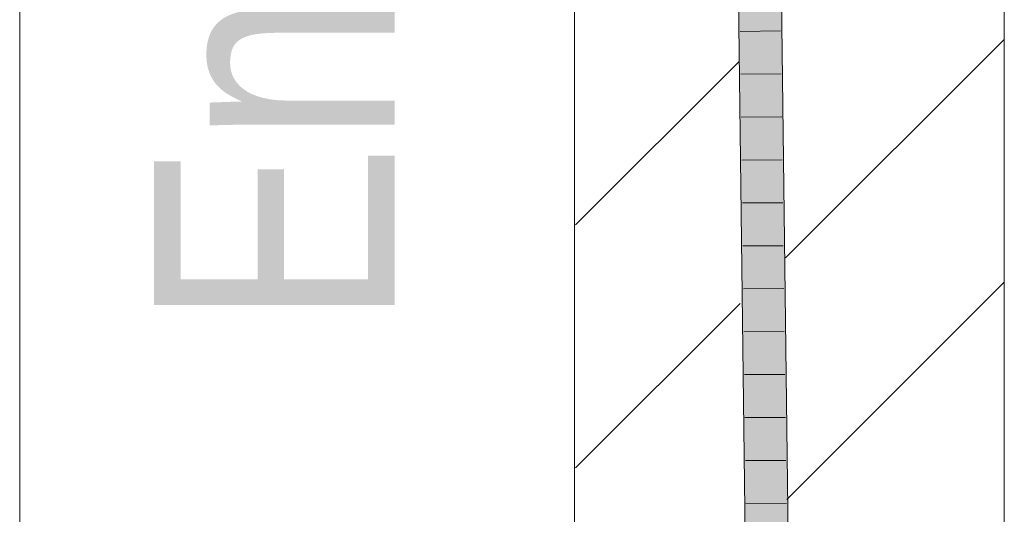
# Model space of a CAD drawing. Extents: x -720 to 300, y 62 to 1162.
# Tile 208 of 256: x 170.61 to 176.33, y 858.93 to 861.81. Entities that reach past the tile are written whole.
import ezdxf
from ezdxf.lldxf.tags import DXFTag

# ---------------------------------------------------------------- set-up
doc = ezdxf.new("R2010")
doc.units = 0
doc.layers.get('0').update_dxf_attribs({"lineweight": 13})
for name, color, linetype, lineweight, true_color in [('E_Detail_Beschriftung', 7, 'Continuous', 13, 0x009900), ('E_Detail_Wandschraffur', 7, 'Continuous', 5, 0xc0c0c0), ('E_Leerrohr 25-A06G93Y08I', 7, 'Continuous', 9, 0xff8000), ('E_Leerrohr 25-Shading', 7, 'Continuous', 9, 0xff8000)]:
    doc.layers.add(name, color=color, linetype=linetype, lineweight=lineweight, true_color=true_color)
doc.layers.add('E_Detail_Linie_Text_Bem', color=7, linetype='Continuous', lineweight=13)
doc.styles.get("Standard").update_dxf_attribs({"font": 'ARIALN.TTF'})
tags = doc.linetypes.add('fein_strichliert', pattern=[4, 1, -2, 1]).pattern_tags.tags
tags[8:9] = [DXFTag(74, 4), DXFTag(75, 0), DXFTag(340, '0'), DXFTag(46, 0.0), DXFTag(50, 0.0), DXFTag(44, 0.0), DXFTag(45, 0.0)]
tags[6:7] = [DXFTag(74, 4), DXFTag(75, 0), DXFTag(340, '0'), DXFTag(46, 0.0), DXFTag(50, 0.0), DXFTag(44, 0.0), DXFTag(45, 0.0)]
tags[4:5] = [DXFTag(74, 4), DXFTag(75, 0), DXFTag(340, '0'), DXFTag(46, 0.0), DXFTag(50, 0.0), DXFTag(44, 0.0), DXFTag(45, 0.0)]
tags = doc.linetypes.add('fein_strichliert-A06G93Y38I', pattern=[4, 1, -2, 1]).pattern_tags.tags
tags[8:9] = [DXFTag(74, 4), DXFTag(75, 0), DXFTag(340, '0'), DXFTag(46, 0.0), DXFTag(50, 0.0), DXFTag(44, 0.0), DXFTag(45, 0.0)]
tags[6:7] = [DXFTag(74, 4), DXFTag(75, 0), DXFTag(340, '0'), DXFTag(46, 0.0), DXFTag(50, 0.0), DXFTag(44, 0.0), DXFTag(45, 0.0)]
tags[4:5] = [DXFTag(74, 4), DXFTag(75, 0), DXFTag(340, '0'), DXFTag(46, 0.0), DXFTag(50, 0.0), DXFTag(44, 0.0), DXFTag(45, 0.0)]

# ---------------------------------------------------------------- blocks, each defined once
blk = doc.blocks.new('Shading-A06G93SL8I', base_point=(241.4847, 762.55))
at = {"layer": 'E_Leerrohr 25-Shading', "color": 43, "true_color": 0xd7ab7f}
for points in [[(174.7838, 862.2418), (174.8282, 858.5891), (174.8071, 862.2422), (174.8309, 858.589)], [(174.8071, 862.2422), (174.8309, 858.589), (174.8204, 862.2424), (174.8473, 858.5889)], [(174.8473, 858.5889), (174.8648, 858.5887), (174.8204, 862.2424)], [(175.0416, 858.587), (175.0782, 858.5867), (174.9972, 862.2455), (175.0338, 862.2462)]]:
    blk.add_solid(points, dxfattribs=at)
at = {"layer": 'E_Leerrohr 25-Shading', "color": 31, "true_color": 0xfabd7f}
for points in [[(174.8648, 858.5887), (174.9532, 858.5878), (174.8204, 862.2424), (174.9088, 862.244)], [(174.9532, 858.5878), (175.0416, 858.587), (174.9088, 862.244), (174.9972, 862.2455)]]:
    blk.add_solid(points, dxfattribs=at)
blk = doc.blocks.new('Referenz-A06G93Y48I')
at = {"layer": 'E_Detail_Linie_Text_Bem', "linetype": 'fein_strichliert-A06G93Y38I', "ltscale": 0.65}
blk.add_line((170.6052, 827.364), (170.6052, 880.2433), dxfattribs=at)
at = {"layer": 'E_Detail_Linie_Text_Bem', "linetype": 'Continuous', "ltscale": 0.13}
for p, q in [((173.8336, 856.372), (173.8336, 868.172)), ((176.3336, 868.172), (176.3336, 828.172))]:
    blk.add_line(p, q, dxfattribs=at)
at = {"layer": 'E_Detail_Wandschraffur', "linetype": 'fein_strichliert', "ltscale": 0.13}
for p, q in [((175.0613, 860.4224), (176.3336, 861.6948)), ((173.8384, 859.1995), (174.7961, 860.1572))]:
    blk.add_line(p, q, dxfattribs=at)
at = {"layer": 'E_Detail_Wandschraffur', "linetype": 'ByBlock', "ltscale": 0.13}
for p, q in [((173.8389, 860.6142), (174.7886, 861.564)), ((175.0685, 859.0154), (176.3336, 860.2806))]:
    blk.add_line(p, q, dxfattribs=at)
at = {"layer": 'E_Leerrohr 25-A06G93Y08I', "linetype": 'Continuous', "ltscale": 0.13}
for p, q in [((174.8282, 858.589), (174.7838, 862.2418)), ((175.0782, 858.5867), (175.0338, 862.2462)), ((175.0324, 861.7445), (174.7974, 861.7412)), ((175.0354, 861.4943), (174.8004, 861.4914)), ((175.0384, 861.2441), (174.8035, 861.2417)), ((175.0415, 860.9939), (174.8065, 860.9919)), ((175.0445, 860.7437), (174.8095, 860.7421)), ((175.0476, 860.4935), (174.8126, 860.4924)), ((175.0506, 860.2433), (174.8156, 860.2426)), ((175.0536, 859.9931), (174.8186, 859.9928)), ((175.0567, 859.7429), (174.8217, 859.7431)), ((175.0597, 859.4927), (174.8247, 859.4933)), ((175.0627, 859.2425), (174.8277, 859.2435)), ((175.0658, 858.9923), (174.8308, 858.9938))]:
    blk.add_line(p, q, dxfattribs=at)
at = {"layer": 'E_Detail_Beschriftung', "linetype": 'Continuous', "ltscale": 0.13, "insert": (171.3864, 860.017), "char_height": 1.4, "attachment_point": 1, "rotation": 90}
blk.add_mtext('{\\fArial Narrow;Endtüllen}', dxfattribs=at)

msp = doc.modelspace()

# ---------------------------------------------------------------- block references
at = {"color": 8, "lineweight": 25, "ltscale": 0.25, "true_color": 0x808080}
msp.add_blockref('Referenz-A06G93Y48I', (0, 0), dxfattribs=at)
msp.add_blockref('Shading-A06G93SL8I', (241.4847, 762.55))

doc.saveas('drawing.dxf')
